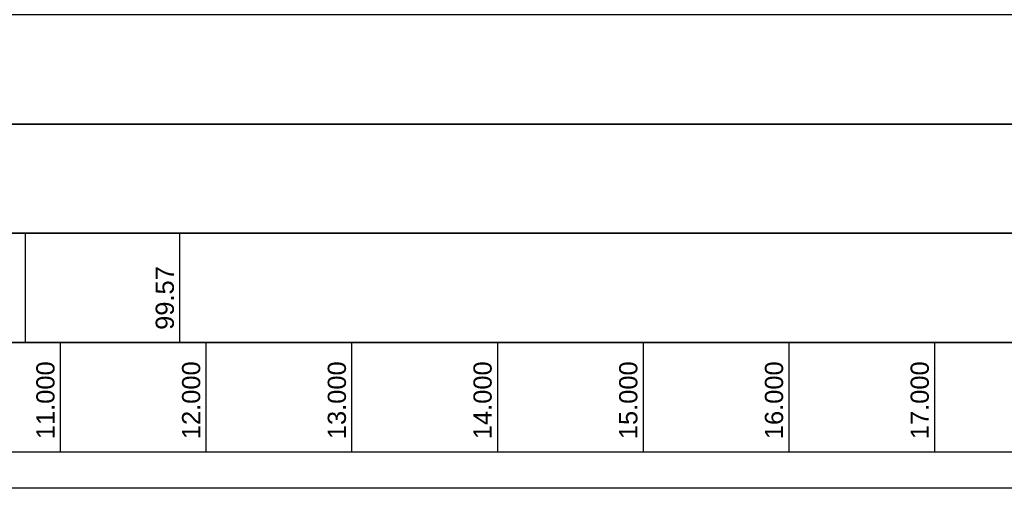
# Model space of a CAD drawing. Header units: metres. Extents: x -17 to 824, y 89 to 134.
# Tile 32 of 80: x 310.72 to 317.48, y 90.75 to 93.97. Entities that reach past the tile are written whole.
import ezdxf

# ---------------------------------------------------------------- set-up
doc = ezdxf.new("R2010")
doc.units = ezdxf.units.M
doc.layers.add('ZZ_AFENSTER', color=6, linetype='Continuous', plot=False)
doc.layers.add('ZZ_GITTER', color=40, linetype='Continuous')
doc.styles.add('Arial', font='arial.ttf')

msp = doc.modelspace()

# ---------------------------------------------------------------- linework, layer by layer
at = {"layer": 'ZZ_AFENSTER'}
msp.add_lwpolyline([(275.286, 90.7502), (275.286, 105.1002), (324.236, 105.1002), (324.236, 90.7502)], close=True, dxfattribs=at)
at = {"layer": 'ZZ_GITTER'}
for p, q in [((310.759, 92.5), (310.759, 91.75)), ((311.8192, 92.5), (311.8192, 91.75)), ((311, 91.75), (311, 91)), ((312, 91.75), (312, 91)), ((313, 91.75), (313, 91)), ((314, 91.75), (314, 91)), ((315, 91.75), (315, 91)), ((316, 91.75), (316, 91)), ((317, 91.75), (317, 91))]:
    msp.add_line(p, q, dxfattribs=at)
at = {"layer": 'ZZ_GITTER', "transparency": 33554687}
for points in [[(282.4399, 93.25), (320.0822, 93.25), (320.0822, 94), (282.4399, 94)], [(282.4399, 92.5), (320.0822, 92.5), (320.0822, 93.25), (282.4399, 93.25)], [(282.4399, 91.75), (320.0822, 91.75), (320.0822, 92.5), (282.4399, 92.5)], [(282.4399, 91), (320.0822, 91), (320.0822, 91.75), (282.4399, 91.75)]]:
    msp.add_3dface(points, dxfattribs=at)

# ---------------------------------------------------------------- texts
at = {"layer": 'ZZ_GITTER', "char_height": 0.125, "attachment_point": 7, "rotation": 90, "line_spacing_factor": 1.004016, "style": 'Arial'}
for s, insert in [('99.57', (311.7817, 91.8375)), ('11.000', (310.9625, 91.0875)), ('12.000', (311.9625, 91.0875)), ('13.000', (312.9625, 91.0875)), ('14.000', (313.9625, 91.0875)), ('15.000', (314.9625, 91.0875)), ('16.000', (315.9625, 91.0875)), ('17.000', (316.9625, 91.0875))]:
    msp.add_mtext(s, dxfattribs=dict(at, insert=insert))

doc.saveas('drawing.dxf')
